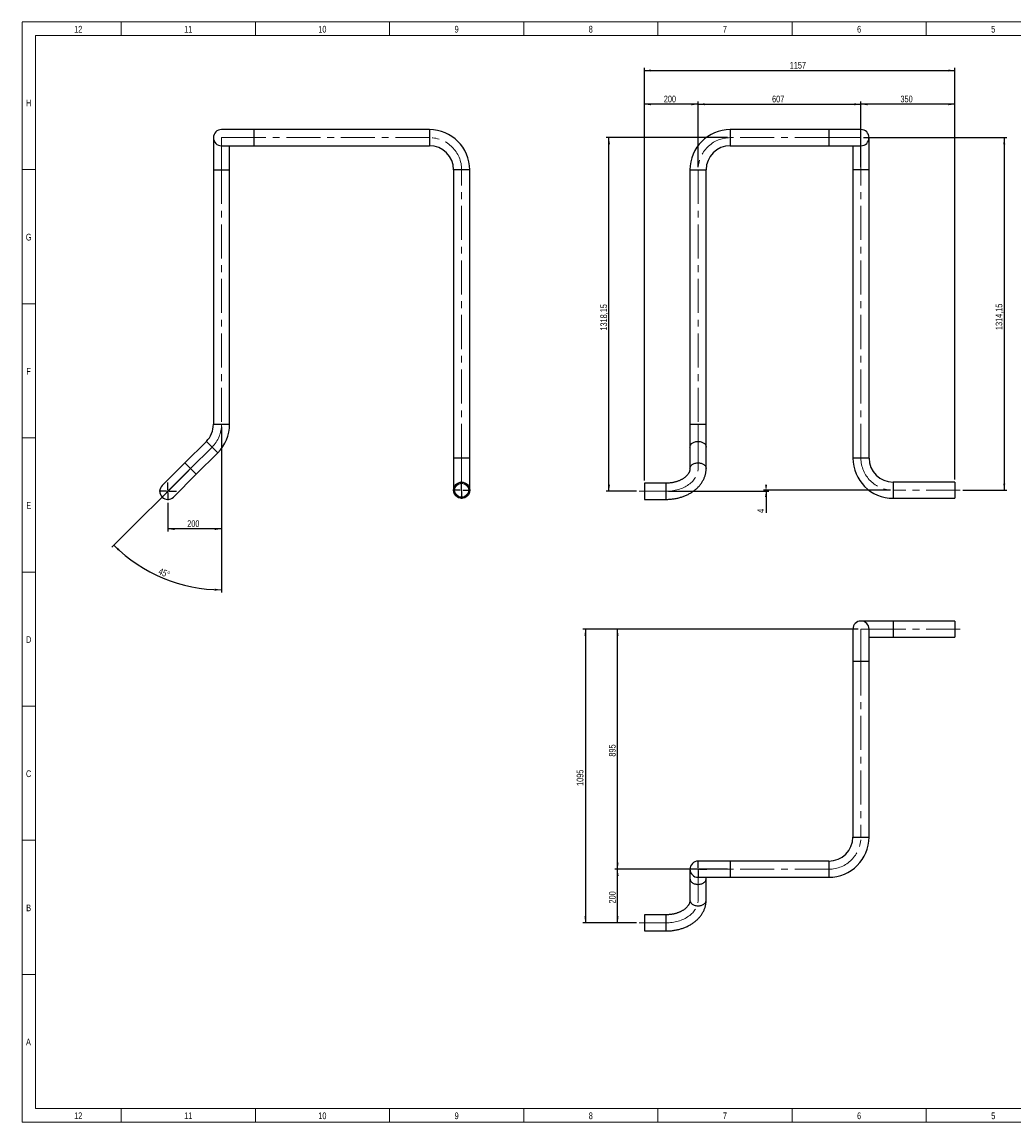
# Model space of a CAD drawing. Header units: millimetres. Extents: x 15 to 592, y 5 to 415.
# Tile 1 of 12: x 15 to 385, y 5 to 415. Entities that reach past the tile are written whole.
import ezdxf

# ---------------------------------------------------------------- set-up
doc = ezdxf.new("R2010")
doc.units = ezdxf.units.MM
doc.linetypes.add('CENTERX2', pattern=[20.32, 12.7, -2.54, 2.54, -2.54])
doc.layers.add('COTAS', color=166, linetype='Continuous')
doc.styles.add('SLDTEXTSTYLE0', font='TXT', dxfattribs={"width": 0.75})
doc.dimstyles.new('SLDDIMSTYLE0', dxfattribs={"dimtxt": 2.5, "dimasz": 2.5, "dimexe": 0, "dimexo": 0.0625, "dimtad": 1, "dimlfac": 10, "dimrnd": 1e-09, "dimzin": 12, "dimdsep": 46, "dimtxsty": 'SLDTEXTSTYLE0', "dimsah": 1, "dimcen": 0.09, "dimadec": 0, "dimazin": 3, "dimtfac": 1, "dimtofl": 0, "dimtmove": 0, "dimatfit": 3, "dimfxl": 0, "dimfrac": 2, "dimtolj": 1, "dimtzin": 12, "dimarcsym": 0})
doc.dimstyles.new('SLDDIMSTYLE1', dxfattribs={"dimtxt": 2.5, "dimasz": 2.5, "dimexe": 0, "dimexo": 0.0625, "dimtad": 1, "dimdec": 4, "dimlfac": 10, "dimzin": 12, "dimdsep": 46, "dimtxsty": 'SLDTEXTSTYLE0', "dimsah": 1, "dimcen": 0.09, "dimazin": 3, "dimtfac": 1, "dimtofl": 0, "dimtmove": 0, "dimatfit": 3, "dimfxl": 0, "dimfrac": 2, "dimtolj": 1, "dimtzin": 12, "dimarcsym": 0})

# ---------------------------------------------------------------- blocks, each defined once
blk = doc.blocks.new('_D')
at = {"layer": 'COTAS'}
for p, q in [((266.97, 360.89), (266.97, 385.33)), ((266.97, 384.33), (327.67, 384.33)), ((327.67, 360.89), (327.67, 385.33))]:
    blk.add_line(p, q, dxfattribs=at)
for points in [[(266.97, 384.33), (269.47, 383.95), (269.47, 384.72)], [(327.67, 384.33), (325.17, 384.72), (325.17, 383.95)]]:
    blk.add_solid(points, dxfattribs=at)
at = {"layer": 'COTAS', "insert": (294.54, 387.55), "char_height": 2.5, "attachment_point": 1, "style": 'SLDTEXTSTYLE0'}
blk.add_mtext('607', dxfattribs=at)
blk = doc.blocks.new('_D_1')
at = {"layer": 'COTAS'}
for p, q in [((328.67, 371.89), (382.06, 371.89)), ((381.06, 371.89), (381.06, 240.48)), ((365.67, 240.48), (382.06, 240.48))]:
    blk.add_line(p, q, dxfattribs=at)
for points in [[(381.06, 371.89), (380.68, 369.39), (381.45, 369.39)], [(381.06, 240.48), (381.45, 242.98), (380.68, 242.98)]]:
    blk.add_solid(points, dxfattribs=at)
at = {"layer": 'COTAS', "insert": (377.84, 300.18), "char_height": 2.5, "attachment_point": 1, "rotation": 90, "style": 'SLDTEXTSTYLE0'}
blk.add_mtext('1314,15', dxfattribs=at)
blk = doc.blocks.new('_D_2')
at = {"layer": 'COTAS'}
for p, q in [((327.67, 372.89), (327.67, 385.33)), ((362.67, 384.33), (327.67, 384.33)), ((362.67, 244.49), (362.67, 385.33))]:
    blk.add_line(p, q, dxfattribs=at)
for points in [[(327.67, 384.33), (330.17, 383.95), (330.17, 384.72)], [(362.67, 384.33), (360.17, 384.72), (360.17, 383.95)]]:
    blk.add_solid(points, dxfattribs=at)
at = {"layer": 'COTAS', "insert": (342.39, 387.55), "char_height": 2.5, "attachment_point": 1, "style": 'SLDTEXTSTYLE0'}
blk.add_mtext('350', dxfattribs=at)
blk = doc.blocks.new('_D_3')
at = {"layer": 'COTAS'}
for p, q in [((246.97, 244.09), (246.97, 385.33)), ((266.97, 384.33), (246.97, 384.33)), ((266.97, 360.89), (266.97, 385.33))]:
    blk.add_line(p, q, dxfattribs=at)
for points in [[(246.97, 384.33), (249.47, 383.95), (249.47, 384.72)], [(266.97, 384.33), (264.47, 384.72), (264.47, 383.95)]]:
    blk.add_solid(points, dxfattribs=at)
at = {"layer": 'COTAS', "insert": (254.19, 387.55), "char_height": 2.5, "attachment_point": 1, "style": 'SLDTEXTSTYLE0'}
blk.add_mtext('200', dxfattribs=at)
blk = doc.blocks.new('_D_4')
at = {"layer": 'COTAS'}
for p, q in [((277.97, 371.89), (232.74, 371.89)), ((233.74, 240.08), (233.74, 371.89)), ((243.97, 240.08), (232.74, 240.08))]:
    blk.add_line(p, q, dxfattribs=at)
for points in [[(233.74, 371.89), (233.36, 369.39), (234.13, 369.39)], [(233.74, 240.08), (234.13, 242.58), (233.36, 242.58)]]:
    blk.add_solid(points, dxfattribs=at)
at = {"layer": 'COTAS', "insert": (230.52, 299.98), "char_height": 2.5, "attachment_point": 1, "rotation": 90, "style": 'SLDTEXTSTYLE0'}
blk.add_mtext('1318,15', dxfattribs=at)
blk = doc.blocks.new('_D_5')
at = {"layer": 'COTAS'}
for p, q in [((255.97, 240.08), (293.3, 240.08)), ((338.67, 240.48), (291.3, 240.48)), ((292.3, 240.08), (292.3, 240.48)), ((292.3, 240.08), (292.3, 232.02))]:
    blk.add_line(p, q, dxfattribs=at)
for points in [[(292.3, 240.08), (292.69, 242.58), (291.92, 242.58)], [(292.3, 240.48), (291.92, 237.98), (292.69, 237.98)]]:
    blk.add_solid(points, dxfattribs=at)
at = {"layer": 'COTAS', "insert": (289.08, 232.02), "char_height": 2.5, "attachment_point": 1, "rotation": 90, "style": 'SLDTEXTSTYLE0'}
blk.add_mtext('4', dxfattribs=at)
blk = doc.blocks.new('_D_6')
at = {"layer": 'COTAS'}
for p, q in [((246.97, 244.09), (246.97, 397.91)), ((362.67, 244.49), (362.67, 397.91)), ((246.97, 396.91), (362.67, 396.91))]:
    blk.add_line(p, q, dxfattribs=at)
for points in [[(246.97, 396.91), (249.47, 396.52), (249.47, 397.29)], [(362.67, 396.91), (360.17, 397.29), (360.17, 396.52)]]:
    blk.add_solid(points, dxfattribs=at)
at = {"layer": 'COTAS', "insert": (301.12, 400.13), "char_height": 2.5, "attachment_point": 1, "style": 'SLDTEXTSTYLE0'}
blk.add_mtext('1157', dxfattribs=at)
blk = doc.blocks.new('_D_7')
at = {"layer": 'COTAS'}
for p, q in [((89.35, 264.05), (89.35, 225.04)), ((69.35, 235.81), (69.35, 225.04)), ((89.35, 226.04), (69.35, 226.04))]:
    blk.add_line(p, q, dxfattribs=at)
for points in [[(69.35, 226.04), (71.85, 225.65), (71.85, 226.42)], [(89.35, 226.04), (86.85, 226.42), (86.85, 225.65)]]:
    blk.add_solid(points, dxfattribs=at)
at = {"layer": 'COTAS', "insert": (76.58, 229.26), "char_height": 2.5, "attachment_point": 1, "style": 'SLDTEXTSTYLE0'}
blk.add_mtext('200', dxfattribs=at)
blk = doc.blocks.new('_D_8')
at = {"layer": 'COTAS'}
for p, q in [((89.35, 264.05), (89.35, 202.36)), ((77.13, 247.85), (48.54, 219.26))]:
    blk.add_line(p, q, dxfattribs=at)
blk.add_arc((89.35, 260.08), 56.72, 225, 270, dxfattribs=at)
for points in [[(49.25, 219.97), (50.79, 217.96), (51.32, 218.52)], [(89.35, 203.36), (86.86, 203.79), (86.85, 203.03)]]:
    blk.add_solid(points, dxfattribs=at)
at = {"layer": 'COTAS', "insert": (66.56, 211.61), "char_height": 2.5, "attachment_point": 1, "rotation": 337.5, "style": 'SLDTEXTSTYLE0'}
blk.add_mtext('45°', dxfattribs=at)
blk = doc.blocks.new('SW_CENTERMARKSYMBOL_0')
at = {"layer": 'COTAS', "color": 0}
for p, q in [((-0.5, 0), (-3.265, 0)), ((0, 0), (-0.25, 0)), ((0, 0.5), (0, 3.265)), ((0, 0), (0, 0.25)), ((0, 0), (0, -0.25)), ((0, 0), (0.25, 0)), ((0.5, 0), (3.265, 0)), ((0, -0.5), (0, -3.265))]:
    blk.add_line(p, q, dxfattribs=at)
blk = doc.blocks.new('SW_CENTERMARKSYMBOL_1')
at = {"layer": 'COTAS', "color": 0}
for p, q in [((-0.5, 0), (-3.265, 0)), ((0, 0), (-0.25, 0)), ((0, 0.5), (0, 3.265)), ((0, 0), (0, 0.25)), ((0, 0), (0, -0.25)), ((0, 0), (0.25, 0)), ((0.5, 0), (3.265, 0)), ((0, -0.5), (0, -3.265))]:
    blk.add_line(p, q, dxfattribs=at)
blk = doc.blocks.new('_D_9')
at = {"layer": 'COTAS'}
for p, q in [((265.97, 99.21), (235.97, 99.21)), ((236.97, 79.21), (236.97, 99.21)), ((243.97, 79.21), (235.97, 79.21))]:
    blk.add_line(p, q, dxfattribs=at)
for points in [[(236.97, 99.21), (236.58, 96.71), (237.35, 96.71)], [(236.97, 79.21), (237.35, 81.71), (236.58, 81.71)]]:
    blk.add_solid(points, dxfattribs=at)
at = {"layer": 'COTAS', "insert": (233.74, 86.44), "char_height": 2.5, "attachment_point": 1, "rotation": 90, "style": 'SLDTEXTSTYLE0'}
blk.add_mtext('200', dxfattribs=at)
blk = doc.blocks.new('_D_10')
at = {"layer": 'COTAS'}
for p, q in [((326.67, 188.71), (235.97, 188.71)), ((236.97, 99.21), (236.97, 188.71)), ((277.97, 99.21), (235.97, 99.21))]:
    blk.add_line(p, q, dxfattribs=at)
for points in [[(236.97, 188.71), (236.58, 186.21), (237.35, 186.21)], [(236.97, 99.21), (237.35, 101.71), (236.58, 101.71)]]:
    blk.add_solid(points, dxfattribs=at)
at = {"layer": 'COTAS', "insert": (233.74, 141.19), "char_height": 2.5, "attachment_point": 1, "rotation": 90, "style": 'SLDTEXTSTYLE0'}
blk.add_mtext('895', dxfattribs=at)
blk = doc.blocks.new('_D_11')
at = {"layer": 'COTAS'}
for p, q in [((326.67, 188.71), (223.97, 188.71)), ((224.97, 188.71), (224.97, 79.21)), ((243.97, 79.21), (223.97, 79.21))]:
    blk.add_line(p, q, dxfattribs=at)
for points in [[(224.97, 188.71), (224.58, 186.21), (225.35, 186.21)], [(224.97, 79.21), (225.35, 81.71), (224.58, 81.71)]]:
    blk.add_solid(points, dxfattribs=at)
at = {"layer": 'COTAS', "insert": (221.74, 130.27), "char_height": 2.5, "attachment_point": 1, "rotation": 90, "style": 'SLDTEXTSTYLE0'}
blk.add_mtext('1095', dxfattribs=at)
blk = doc.blocks.new('SW_CENTERMARKSYMBOL_2')
at = {"layer": 'COTAS', "color": 0}
for p, q in [((-0.5, 0), (-3.265, 0)), ((0, 0), (-0.25, 0)), ((0, 0.5), (0, 3.265)), ((0, 0), (0, 0.25)), ((0, 0), (0, -0.25)), ((0, 0), (0.25, 0)), ((0.5, 0), (3.265, 0)), ((0, -0.5), (0, -3.265))]:
    blk.add_line(p, q, dxfattribs=at)

msp = doc.modelspace()

# ---------------------------------------------------------------- linework, layer by layer
at = {"color": 7, "linetype": 'Continuous', "lineweight": 18}
for p, q in [((15, 5), (15, 415)), ((15, 415), (589, 415)), ((52, 410), (52, 415)), ((102, 410), (102, 415)), ((152, 410), (152, 415)), ((202, 410), (202, 415)), ((252, 410), (252, 415)), ((302, 410), (302, 415)), ((352, 410), (352, 415)), ((20, 10), (20, 410)), ((20, 410), (584, 410)), ((302, 410.001), (302, 409.999)), ((20, 360), (15, 360)), ((20, 310), (15, 310)), ((20, 260), (15, 260)), ((20, 210), (15, 210)), ((19.999, 210), (20.001, 210)), ((20, 160), (15, 160)), ((20, 110), (15, 110)), ((20, 60), (15, 60)), ((584, 10), (20, 10)), ((52, 10), (52, 5)), ((102, 10), (102, 5)), ((152, 10), (152, 5)), ((202, 10), (202, 5)), ((252, 10), (252, 5)), ((302, 9.999), (302, 10.001)), ((302, 10), (302, 5)), ((352, 10), (352, 5)), ((589, 5), (15, 5))]:
    msp.add_line(p, q, dxfattribs=at)
at = {"color": 7, "linetype": 'Continuous', "lineweight": 25}
for p, q in [((101.353236, 374.905193), (89.353236, 374.905193)), ((166.853236, 374.905193), (101.353236, 374.905193)), ((101.353236, 374.905193), (101.353236, 368.875193)), ((166.853236, 374.905193), (166.853236, 368.875193)), ((315.665001, 374.905193), (278.965001, 374.905193)), ((278.965001, 374.905193), (278.965001, 368.875193)), ((327.665001, 374.905193), (315.665001, 374.905193)), ((315.665001, 374.905193), (315.665001, 368.875193)), ((86.338236, 371.890193), (86.338236, 359.890193)), ((330.680001, 359.890193), (330.680001, 371.890193)), ((89.353236, 368.875193), (101.353236, 368.875193)), ((92.368236, 359.890193), (92.368236, 368.875193)), ((101.353236, 368.875193), (166.853236, 368.875193)), ((278.965001, 368.875193), (315.665001, 368.875193)), ((315.665001, 368.875193), (327.665001, 368.875193)), ((324.650001, 368.875193), (324.650001, 359.890193)), ((86.338236, 359.890193), (86.338236, 265.045756)), ((86.338236, 359.890193), (92.368236, 359.890193)), ((92.368236, 265.045756), (92.368236, 359.890193)), ((175.838236, 359.890193), (175.838236, 252.475193)), ((181.868236, 359.890193), (175.838236, 359.890193)), ((181.868236, 252.475193), (181.868236, 359.890193)), ((263.950001, 359.890193), (263.950001, 265.045756)), ((263.950001, 359.890193), (269.980001, 359.890193)), ((269.980001, 265.045756), (269.980001, 359.890193)), ((324.650001, 359.890193), (324.650001, 252.475193)), ((330.680001, 359.890193), (324.650001, 359.890193)), ((330.680001, 252.475193), (330.680001, 359.890193)), ((86.338236, 265.045756), (92.368236, 265.045756)), ((263.950001, 265.045756), (263.950001, 256.560475)), ((263.950001, 265.045756), (269.980001, 265.045756)), ((269.980001, 256.560475), (269.980001, 265.045756)), ((83.70659, 258.692402), (75.70659, 250.692402)), ((83.70659, 258.692402), (87.970444, 254.428548)), ((79.970444, 246.428548), (87.970444, 254.428548)), ((263.950001, 256.560475), (263.950001, 248.560475)), ((269.980001, 248.560475), (269.980001, 256.560475)), ((75.70659, 250.692402), (67.221309, 242.20712)), ((75.70659, 250.692402), (79.970444, 246.428548)), ((175.838236, 252.475193), (175.838236, 240.475193)), ((181.868236, 252.475193), (175.838236, 252.475193)), ((181.868236, 240.475193), (181.868236, 252.475193)), ((330.680001, 252.475193), (324.650001, 252.475193)), ((71.485163, 237.943266), (79.970444, 246.428548)), ((254.965001, 243.090193), (246.965001, 243.090193)), ((246.965001, 243.090193), (246.965001, 237.060193)), ((254.965001, 243.090193), (254.965001, 237.060193)), ((362.665001, 243.490193), (339.665001, 243.490193)), ((339.665001, 243.490193), (339.665001, 237.460193)), ((362.665001, 243.490193), (362.665001, 237.460193)), ((246.965001, 237.060193), (254.965001, 237.060193)), ((339.665001, 237.460193), (362.665001, 237.460193)), ((324.650001, 188.714576), (324.650001, 176.714576)), ((339.665001, 191.729576), (327.665001, 191.729576)), ((330.680001, 176.714576), (330.680001, 188.714576)), ((362.665001, 191.729576), (339.665001, 191.729576)), ((339.665001, 191.729576), (339.665001, 185.699576)), ((362.665001, 191.729576), (362.665001, 185.699576)), ((330.680001, 185.699576), (339.665001, 185.699576)), ((339.665001, 185.699576), (362.665001, 185.699576)), ((324.650001, 176.714576), (324.650001, 111.214576)), ((324.650001, 176.714576), (327.665001, 176.714576)), ((327.665001, 176.714576), (330.680001, 176.714576)), ((330.680001, 111.214576), (330.680001, 176.714576)), ((324.650001, 111.214576), (327.665001, 111.214576)), ((327.665001, 111.214576), (330.680001, 111.214576)), ((263.950001, 99.214576), (263.950001, 95.699858)), ((278.965001, 102.229576), (266.965001, 102.229576)), ((315.665001, 102.229576), (278.965001, 102.229576)), ((278.965001, 102.229576), (278.965001, 99.214576)), ((278.965001, 99.214576), (278.965001, 96.199576)), ((315.665001, 102.229576), (315.665001, 99.214576)), ((315.665001, 99.214576), (315.665001, 96.199576)), ((263.950001, 95.699858), (263.950001, 87.699858)), ((266.965001, 96.199576), (278.965001, 96.199576)), ((269.980001, 95.699858), (269.980001, 96.199576)), ((269.980001, 87.699858), (269.980001, 95.699858)), ((278.965001, 96.199576), (315.665001, 96.199576)), ((254.965001, 82.229576), (246.965001, 82.229576)), ((246.965001, 82.229576), (246.965001, 81.346503)), ((254.965001, 82.229576), (254.965001, 81.346503)), ((246.965001, 81.346503), (246.965001, 76.199576)), ((254.965001, 81.346503), (254.965001, 76.199576)), ((246.965001, 76.199576), (254.965001, 76.199576))]:
    msp.add_line(p, q, dxfattribs=at)
at = {"color": 7, "linetype": 'Continuous', "lineweight": 25, "flags": 128}
for points in [[(263.950001, 256.560475), (263.967676, 256.790976), (264.02049, 257.018776), (264.107827, 257.241202), (264.228662, 257.455647), (264.381577, 257.659598), (264.564781, 257.850662), (264.776125, 258.0266), (265.013132, 258.185348), (265.273022, 258.325047), (265.55275, 258.444058), (265.849035, 258.540985), (266.158404, 258.614693), (266.477229, 258.664317), (266.801773, 258.689275), (267.12823, 258.689275), (267.452774, 258.664317), (267.771599, 258.614693), (268.080968, 258.540985), (268.377253, 258.444058), (268.65698, 258.325047), (268.916871, 258.185348), (269.153878, 258.0266), (269.365222, 257.850662), (269.548426, 257.659598), (269.701341, 257.455647), (269.822176, 257.241202), (269.909512, 257.018776), (269.962327, 256.790976), (269.980001, 256.560475)], [(263.950001, 248.560475), (263.967676, 248.790976), (264.02049, 249.018776), (264.107827, 249.241202), (264.228662, 249.455647), (264.381577, 249.659598), (264.564781, 249.850662), (264.776125, 250.0266), (265.013132, 250.185348), (265.273022, 250.325047), (265.55275, 250.444058), (265.849035, 250.540985), (266.158404, 250.614693), (266.477229, 250.664317), (266.801773, 250.689275), (267.12823, 250.689275), (267.452774, 250.664317), (267.771599, 250.614693), (268.080968, 250.540985), (268.377253, 250.444058), (268.65698, 250.325047), (268.916871, 250.185348), (269.153878, 250.0266), (269.365222, 249.850662), (269.548426, 249.659598), (269.701341, 249.455647), (269.822176, 249.241202), (269.909512, 249.018776), (269.962327, 248.790976), (269.980001, 248.560475), (269.980001, 248.560393)], [(263.950001, 95.699858), (263.967676, 95.469356), (264.02049, 95.241556), (264.107827, 95.01913), (264.228662, 94.804685), (264.381577, 94.600735), (264.564781, 94.409671), (264.776125, 94.233733), (265.013132, 94.074984), (265.273022, 93.935285), (265.55275, 93.816275), (265.849035, 93.719347), (266.158404, 93.64564), (266.477229, 93.596016), (266.801773, 93.571057), (267.12823, 93.571057), (267.452774, 93.596016), (267.771599, 93.64564), (268.080968, 93.719347), (268.377253, 93.816275), (268.65698, 93.935285), (268.916871, 94.074984), (269.153878, 94.233733), (269.365222, 94.409671), (269.548426, 94.600735), (269.701341, 94.804685), (269.822176, 95.01913), (269.909512, 95.241556), (269.962327, 95.469356), (269.980001, 95.699858)], [(263.950001, 87.699858), (263.967676, 87.469356), (264.02049, 87.241556), (264.107827, 87.01913), (264.228662, 86.804685), (264.381577, 86.600735), (264.564781, 86.409671), (264.776125, 86.233733), (265.013132, 86.074984), (265.273022, 85.935285), (265.55275, 85.816275), (265.849035, 85.719347), (266.158404, 85.64564), (266.477229, 85.596016), (266.801773, 85.571057), (267.12823, 85.571057), (267.452774, 85.596016), (267.771599, 85.64564), (268.080968, 85.719347), (268.377253, 85.816275), (268.65698, 85.935285), (268.916871, 86.074984), (269.153878, 86.233733), (269.365222, 86.409671), (269.548426, 86.600735), (269.701341, 86.804685), (269.822176, 87.01913), (269.909512, 87.241556), (269.962327, 87.469356), (269.980001, 87.699858)]]:
    msp.add_lwpolyline(points, dxfattribs=at)
at = {"color": 7, "linetype": 'Continuous', "lineweight": 25}
for radius in [3.015, 2.625]:
    msp.add_circle((178.853236, 240.475193), radius, dxfattribs=at)
for centre, radius, start, end in [((89.353236, 371.890193), 3.015, 90, 270), ((166.853236, 359.890193), 15.015, 0, 90), ((278.965001, 359.890193), 15.015, 90, 180), ((327.665001, 371.890193), 3.015, 270, 90), ((166.853236, 359.890193), 8.985, 0, 90), ((278.965001, 359.890193), 8.985, 90, 180), ((77.353236, 265.045756), 8.985, 315, 0), ((77.353236, 265.045756), 15.015, 315, 0), ((339.665001, 252.475193), 15.015, 180, 270), ((339.665001, 252.475193), 8.985, 180, 270), ((69.353236, 240.075193), 3.015, 135, 315), ((327.665001, 188.714576), 3.015, 90, 180), ((327.665001, 188.714576), 3.015, 0, 90), ((315.665001, 111.214576), 8.985, 270, 0), ((315.665001, 111.214576), 15.015, 270, 0), ((266.965001, 99.214576), 3.015, 90, 180), ((266.965001, 99.214576), 3.015, 180, 270)]:
    msp.add_arc(centre, radius, start, end, dxfattribs=at)
for points, knots in [([(263.950001, 248.560475), (263.949554, 248.522492), (263.947903, 248.382272), (263.925538, 248.140719), (263.867296, 247.835985), (263.778797, 247.535199), (263.662497, 247.240551), (263.519837, 246.952251), (263.351641, 246.669739), (263.158215, 246.392547), (262.939669, 246.120588), (262.696086, 245.85417), (262.427626, 245.59391), (262.134577, 245.340658), (261.81738, 245.095416), (261.476644, 244.859283), (261.113141, 244.633406), (260.727826, 244.418955), (260.321819, 244.217084), (259.896381, 244.028901), (259.452884, 243.855446), (258.992802, 243.697683), (258.517717, 243.556497), (258.02931, 243.432689), (257.529344, 243.326955), (257.019658, 243.239931), (256.502145, 243.171992), (255.978754, 243.123996), (255.46564, 243.095263), (255.127157, 243.091835), (254.965001, 243.090193)], [0, 0, 0, 0, 0.0168696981, 0.0622774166, 0.1069728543, 0.1499804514, 0.1910740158, 0.2304700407, 0.268507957, 0.305507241, 0.3417306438, 0.3773846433, 0.4126288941, 0.4475860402, 0.4823498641, 0.5169916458, 0.5515650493, 0.5861098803, 0.6206510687, 0.6552064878, 0.6897916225, 0.7244160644, 0.7590847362, 0.7937988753, 0.8285568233, 0.8633546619, 0.898186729, 0.933046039, 0.9679246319, 1, 1, 1, 1]), ([(254.965001, 237.060193), (255.092157, 237.060924), (255.45056, 237.062982), (256.039821, 237.085314), (256.730995, 237.134394), (257.418777, 237.207819), (258.101784, 237.305084), (258.778663, 237.426195), (259.448056, 237.570984), (260.108606, 237.739292), (260.758952, 237.930916), (261.39773, 238.14562), (262.02357, 238.383128), (262.635095, 238.643121), (263.230903, 238.925218), (263.809583, 239.228975), (264.369716, 239.553873), (264.909903, 239.899325), (265.428756, 240.264656), (265.92491, 240.6491), (266.397038, 241.051794), (266.843872, 241.471781), (267.264217, 241.908008), (267.656976, 242.35934), (268.021162, 242.824571), (268.355916, 243.30244), (268.66051, 243.791654), (268.934355, 244.2909), (269.176989, 244.798869), (269.388077, 245.314269), (269.567387, 245.835833), (269.714792, 246.36233), (269.830215, 246.89257), (269.913733, 247.425402), (269.964225, 247.950083), (269.979226, 248.328794), (269.979896, 248.528903), (269.980001, 248.560475)], [0, 0, 0, 0, 0.01660724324, 0.04680956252, 0.07702139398, 0.10724415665, 0.1374809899, 0.16773470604, 0.19800762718, 0.2283014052, 0.2586168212, 0.28895356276, 0.31930998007, 0.34968282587, 0.3800669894, 0.41045237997, 0.44082861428, 0.4711828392, 0.50149971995, 0.53176162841, 0.56194904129, 0.5920411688, 0.62201680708, 0.65185537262, 0.68153804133, 0.71104888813, 0.74037591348, 0.76951185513, 0.79845471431, 0.82720796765, 0.8557804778, 0.88418614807, 0.91244338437, 0.94057443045, 0.96860463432, 0.99504661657, 1, 1, 1, 1]), ([(263.950001, 87.699858), (263.949554, 87.661875), (263.947903, 87.521655), (263.925538, 87.280102), (263.867296, 86.975369), (263.778797, 86.674582), (263.662497, 86.379934), (263.519837, 86.091634), (263.351641, 85.809123), (263.158215, 85.53193), (262.939669, 85.259972), (262.696086, 84.993553), (262.427626, 84.733293), (262.134577, 84.480041), (261.81738, 84.2348), (261.476644, 83.998666), (261.113141, 83.77279), (260.727826, 83.558338), (260.321819, 83.356467), (259.896381, 83.168284), (259.452884, 82.994829), (258.992802, 82.837066), (258.517717, 82.69588), (258.02931, 82.572072), (257.529344, 82.466338), (257.019658, 82.379315), (256.502145, 82.311375), (255.978754, 82.263379), (255.46564, 82.234646), (255.127157, 82.231218), (254.965001, 82.229576)], [0, 0, 0, 0, 0.0168696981, 0.0622774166, 0.1069728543, 0.1499804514, 0.1910740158, 0.2304700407, 0.268507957, 0.305507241, 0.3417306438, 0.3773846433, 0.4126288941, 0.4475860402, 0.4823498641, 0.5169916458, 0.5515650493, 0.5861098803, 0.6206510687, 0.6552064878, 0.6897916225, 0.7244160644, 0.7590847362, 0.7937988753, 0.8285568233, 0.8633546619, 0.898186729, 0.933046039, 0.9679246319, 1, 1, 1, 1]), ([(254.965001, 76.199576), (255.092157, 76.200307), (255.45056, 76.202366), (256.039821, 76.224697), (256.730995, 76.273777), (257.418777, 76.347202), (258.101784, 76.444467), (258.778663, 76.565578), (259.448056, 76.710367), (260.108606, 76.878675), (260.758952, 77.070299), (261.39773, 77.285003), (262.02357, 77.522512), (262.635095, 77.782505), (263.230903, 78.064601), (263.809583, 78.368358), (264.369716, 78.693256), (264.909903, 79.038708), (265.428756, 79.404039), (265.92491, 79.788483), (266.397038, 80.191178), (266.843872, 80.611164), (267.264217, 81.047391), (267.656976, 81.498723), (268.021162, 81.963954), (268.355916, 82.441824), (268.66051, 82.931037), (268.934355, 83.430283), (269.176989, 83.938252), (269.388077, 84.453652), (269.567387, 84.975216), (269.714792, 85.501714), (269.830215, 86.031953), (269.913733, 86.564785), (269.964225, 87.089466), (269.979226, 87.468177), (269.979896, 87.668286), (269.980001, 87.699858)], [0, 0, 0, 0, 0.0166072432, 0.0468095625, 0.077021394, 0.1072441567, 0.1374809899, 0.167734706, 0.1980076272, 0.2283014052, 0.2586168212, 0.2889535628, 0.3193099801, 0.3496828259, 0.3800669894, 0.41045238, 0.4408286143, 0.4711828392, 0.50149972, 0.5317616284, 0.5619490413, 0.5920411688, 0.6220168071, 0.6518553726, 0.6815380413, 0.7110488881, 0.7403759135, 0.7695118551, 0.7984547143, 0.8272079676, 0.8557804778, 0.8841861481, 0.9124433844, 0.9405744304, 0.9686046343, 0.9950466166, 1, 1, 1, 1])]:
    msp.add_open_spline(points, degree=3, knots=knots, dxfattribs=at)
at = {"layer": 'COTAS', "linetype": 'CENTERX2', "lineweight": 18}
for p, q in [((89.353236, 359.890193), (89.353236, 371.890193)), ((89.353236, 371.890193), (101.353236, 371.890193)), ((166.853236, 371.890193), (101.353236, 371.890193)), ((315.665001, 371.890193), (278.965001, 371.890193)), ((315.665001, 371.890193), (327.665001, 371.890193)), ((327.665001, 371.890193), (327.665001, 359.890193)), ((89.353236, 359.890193), (89.353236, 265.045756)), ((178.853236, 252.475193), (178.853236, 359.890193)), ((266.965001, 359.890193), (266.965001, 265.045756)), ((327.665001, 252.475193), (327.665001, 359.890193)), ((266.965001, 256.560475), (266.965001, 265.045756)), ((77.838517, 248.560475), (85.838517, 256.560475)), ((266.965001, 248.560475), (266.965001, 256.560475)), ((178.853236, 252.475193), (178.853236, 238.475193)), ((77.838517, 248.560475), (67.939022, 238.66098)), ((254.965001, 240.075193), (244.965001, 240.075193)), ((364.665001, 240.475193), (339.665001, 240.475193)), ((327.665001, 176.714576), (327.665001, 188.714576)), ((327.665001, 188.714576), (339.665001, 188.714576)), ((364.665001, 188.714576), (339.665001, 188.714576)), ((327.665001, 176.714576), (327.665001, 111.214576)), ((266.965001, 99.214576), (278.965001, 99.214576)), ((266.965001, 95.699858), (266.965001, 99.214576)), ((315.665001, 99.214576), (278.965001, 99.214576)), ((266.965001, 87.699858), (266.965001, 95.699858)), ((254.965001, 79.214576), (244.965001, 79.214576))]:
    msp.add_line(p, q, dxfattribs=at)
for centre, start, end in [((166.853236, 359.890193), 0, 90), ((278.965001, 359.890193), 90, 180), ((77.353236, 265.045756), 315, 0), ((339.665001, 252.475193), 180, 270), ((315.665001, 111.214576), 270, 0)]:
    msp.add_arc(centre, 12, start, end, dxfattribs=at)
for centre, major_axis, start_param, end_param in [((254.965001, 248.560475), (-12, 0), 1.5707963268, 3.1415926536), ((254.965001, 87.699858), (12, 0), 4.7123889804, 6.2831853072)]:
    msp.add_ellipse(centre, major_axis=major_axis, ratio=0.7071067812, start_param=start_param, end_param=end_param, dxfattribs=at)

# ---------------------------------------------------------------- block references
at = {"layer": 'COTAS'}
for name, p in [('SW_CENTERMARKSYMBOL_1', (69.353236, 240.075193)), ('SW_CENTERMARKSYMBOL_0', (178.853236, 240.475193)), ('SW_CENTERMARKSYMBOL_2', (266.965001, 99.214576))]:
    msp.add_blockref(name, p, dxfattribs=at)

# ---------------------------------------------------------------- texts
at = {"color": 7, "linetype": 'Continuous', "lineweight": 0, "char_height": 2.5, "attachment_point": 2, "style": 'SLDTEXTSTYLE0'}
for s, insert in [('12', (35.949653, 413.562669)), ('11', (76.949653, 413.562669)), ('10', (126.949653, 413.562669)), ('9', (176.974826, 413.562669)), ('8', (226.974826, 413.562669)), ('7', (276.974826, 413.562669)), ('6', (326.974826, 413.562669)), ('5', (376.974826, 413.562669)), ('H', (17.493924, 386.062669)), ('G', (17.492187, 336.062669)), ('F', (17.473958, 286.062669)), ('E', (17.50434, 236.062669)), ('D', (17.471354, 186.062669)), ('C', (17.473958, 136.062669)), ('B', (17.480903, 86.062669)), ('A', (17.400174, 36.062669)), ('12', (35.949653, 8.562669)), ('11', (76.949653, 8.562669)), ('10', (126.949653, 8.562669)), ('9', (176.974826, 8.562669)), ('8', (226.974826, 8.562669)), ('7', (276.974826, 8.562669)), ('6', (326.974826, 8.562669)), ('5', (376.974826, 8.562669))]:
    msp.add_mtext(s, dxfattribs=dict(at, insert=insert))

# ---------------------------------------------------------------- dimensions: what is measured, and where the dimension line sits
at = {"layer": 'COTAS'}
for base, p1, p2, picture, middle in [((362.665001, 396.905193), (246.965001, 243.090193), (362.665001, 243.490193), '_D_6', (304.815001, 396.905193)), ((246.965001, 384.330567), (266.965001, 359.890193), (246.965001, 243.090193), '_D_3', (256.965001, 384.330567)), ((327.665001, 384.330567), (266.965001, 359.890193), (327.665001, 359.890193), '_D', (297.315001, 384.330567)), ((327.665001, 384.330567), (362.665001, 243.490193), (327.665001, 371.890193), '_D_2', (345.165001, 384.330567)), ((69.353236, 226.037411), (89.353236, 265.045756), (69.353236, 236.810193), '_D_7', (79.353236, 226.037411))]:
    dim = msp.add_linear_dim(base=base, p1=p1, p2=p2, dimstyle='SLDDIMSTYLE0', dxfattribs=at)
    dim.commit()
    dim.dimension.update_dxf_attribs({"geometry": picture, "text_midpoint": middle, "dimtype": 160})
for base, p1, p2, picture, middle in [((233.740435, 371.890193), (244.965001, 240.075193), (278.965001, 371.890193), '_D_4', (233.740435, 305.982693)), ((381.063239, 240.475193), (327.665001, 371.890193), (364.665001, 240.475193), '_D_1', (381.063239, 306.182693)), ((292.301153, 240.475193), (254.965001, 240.075193), (339.665001, 240.475193), '_D_5', (292.301153, 232.9456)), ((224.965001, 79.214576), (327.665001, 188.714576), (244.965001, 79.214576), '_D_11', (224.965001, 133.964576)), ((236.965001, 188.714576), (278.965001, 99.214576), (327.665001, 188.714576), '_D_10', (236.965001, 143.964576)), ((236.965001, 99.214576), (244.965001, 79.214576), (266.965001, 99.214576), '_D_9', (236.965001, 89.214576))]:
    dim = msp.add_linear_dim(base=base, p1=p1, p2=p2, angle=90, dimstyle='SLDDIMSTYLE0', dxfattribs=at)
    dim.commit()
    dim.dimension.update_dxf_attribs({"geometry": picture, "text_midpoint": middle, "dimtype": 160})
dim = msp.add_angular_dim_2l(base=(67.647501, 207.672913), line1=((77.838517, 248.560475), (85.838517, 256.560475)), line2=((89.353236, 359.890193), (89.353236, 265.045756)), dimstyle='SLDDIMSTYLE1', dxfattribs=at)
dim.commit()
dim.dimension.update_dxf_attribs({"geometry": '_D_8', "text_midpoint": (67.647501, 207.672913), "dimtype": 162})

doc.saveas('drawing.dxf')
